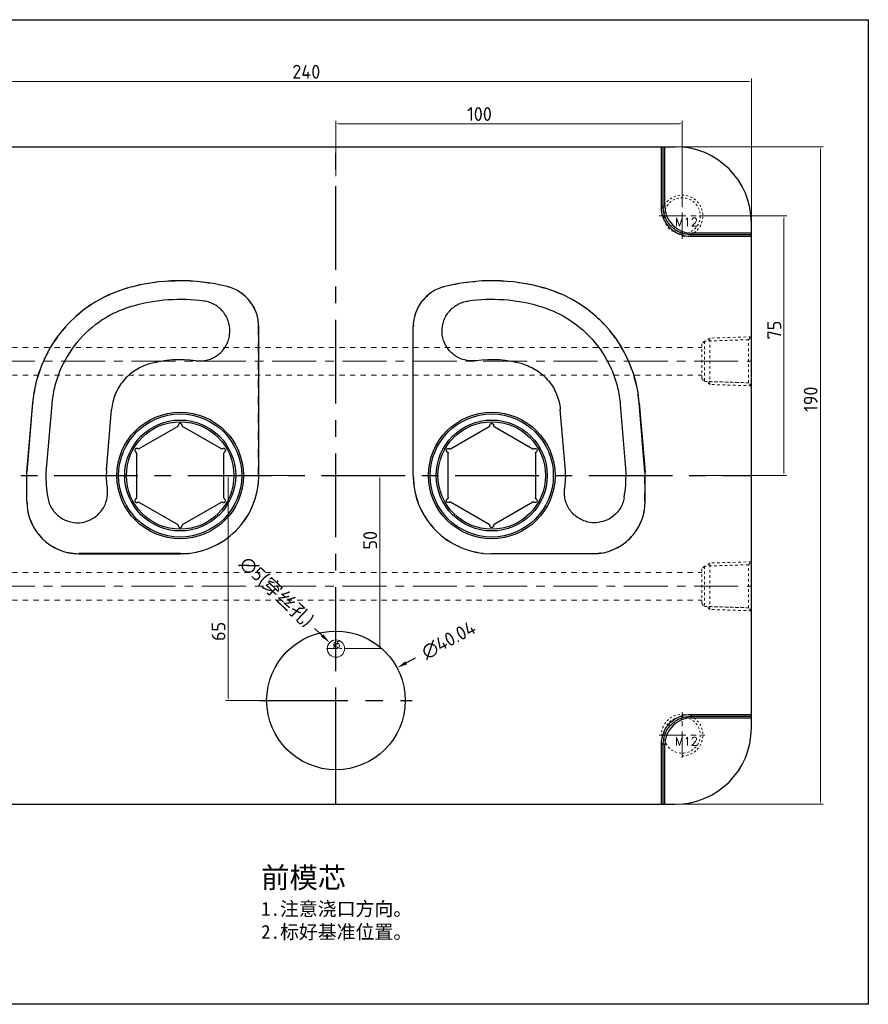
# Model space of a CAD drawing. Extents: x 1716 to 4936, y -1353 to -42.
# Tile 22 of 32: x 3008 to 3253, y -857 to -572. Entities that reach past the tile are written whole.
import ezdxf

# ---------------------------------------------------------------- set-up
doc = ezdxf.new("R2010")
doc.units = 0
doc.header["$LTSCALE"] = 25.4
doc.header["$MEASUREMENT"] = 0
doc.linetypes.add('CENTER', pattern=[50.8, 31.75, -6.35, 6.35, -6.35])
doc.linetypes.add('HIDDEN', pattern=[0.2, 0.1, -0.1])
doc.layers.get('0').update_dxf_attribs({"linetype": 'CONTINUOUS'})
doc.layers.get('DEFPOINTS').update_dxf_attribs({"linetype": 'CONTINUOUS'})
for name, color, linetype, lineweight in [('cool', 153, 'HIDDEN', 9), ('insert', 85, 'CONTINUOUS', 20), ('screw', 33, 'CONTINUOUS', 13)]:
    doc.layers.add(name, color=color, linetype=linetype, lineweight=lineweight)
doc.layers.add('DEFAULT_2', color=8, linetype='HIDDEN')
doc.styles.add('SEISO_TTF', font='txt')
doc.styles.add('TXT', font='txt.shx', dxfattribs={"bigfont": 'gbcbig.shx'})
doc.styles.add('TXT05', font='txt.shx', dxfattribs={"width": 0.5, "bigfont": 'gbcbig.shx'})
doc.dimstyles.get("Standard").update_dxf_attribs({"dimscale": 0, "dimtxt": 4, "dimasz": 2, "dimexe": 1, "dimexo": 1, "dimgap": 2, "dimtad": 0, "dimdec": 1, "dimdsep": 46, "dimtxsty": 'SEISO_TTF', "dimcen": 0.09, "dimadec": 0, "dimazin": 0, "dimtfac": 1, "dimtdec": 1, "dimtofl": 0, "dimtmove": 0, "dimatfit": 3, "dimfxl": 0, "dimtolj": 1, "dimtzin": 0, "dimarcsym": 0})
doc.dimstyles.new('STANDARD$0', dxfattribs={"dimscale": 4, "dimtxt": 1, "dimasz": 0.2, "dimexe": 0.2, "dimexo": 0.2, "dimgap": 0.2, "dimtad": 1, "dimdec": 1, "dimzin": 9, "dimdsep": 46, "dimtxsty": 'SEISO_TTF', "dimcen": 2, "dimclrd": 256, "dimclre": 256, "dimclrt": 256, "dimadec": 4, "dimazin": 2, "dimtfac": 1, "dimtdec": 1, "dimtmove": 0, "dimatfit": 3, "dimfxl": 0, "dimtolj": 1, "dimtzin": 0, "dimlwd": 9, "dimlwe": 9, "dimarcsym": 0})

# ---------------------------------------------------------------- blocks, each defined once
blk = doc.blocks.new('screw_m12_g')
at = {"layer": 'screw', "color": 1, "linetype": 'CENTER', "ltscale": 0.009449}
for p, q in [((0, -6.6), (0, 6.6)), ((-6.6, 0), (6.6, 0))]:
    blk.add_line(p, q, dxfattribs=at)
at = {"layer": 'screw', "linetype": 'HIDDEN', "ltscale": 0.24}
blk.add_circle((0, 0), 5.25, dxfattribs=at)
at = {"layer": 'screw', "color": 92, "linetype": 'HIDDEN', "ltscale": 0.24}
blk.add_arc((0, 0), 6, 270, 180, dxfattribs=at)
at = {"layer": 'screw', "color": 6, "style": 'TXT'}
blk.add_text('M12', height=2.4, dxfattribs=at).set_placement((-2.04, -3))
blk = doc.blocks.new('cool_jt_f12')
at = {"layer": 'cool', "ltscale": 0.3}
for p, q in [((0, 7.0785), (0.856, 6.2225)), ((0, 7.0785), (12, 6.7035)), ((0.856, 6.2225), (0.856, -6.2225)), ((13.5, 5.827375), (0.856, 6.2225)), ((0.856, 6.2225), (13.5, 5.827375)), ((12, 6.7035), (12.856, 5.8475)), ((12, 6.7035), (12, -6.7035)), ((14.327375, 5), (13.5, 5.827375)), ((13.5, -5.827375), (13.5, 5.827375)), ((14.327375, -5), (14.327375, 5)), ((13.5, -5.827375), (14.327375, -5)), ((0.856, -6.2225), (0, -7.0785)), ((0, -7.0785), (12, -6.7035)), ((0.856, -6.2225), (13.5, -5.827375)), ((12, -6.7035), (12.856, -5.8475))]:
    blk.add_line(p, q, dxfattribs=at)
blk = doc.blocks.new('csk_5')
at = {"layer": 'insert', "color": 1, "linetype": 'CENTER', "ltscale": 0.003937}
for p, q in [((-2.75, 0), (2.75, 0)), ((0, -2.75), (0, 2.75))]:
    blk.add_line(p, q, dxfattribs=at)
at = {"layer": 'insert'}
blk.add_circle((0, 0), 2.5, dxfattribs=at)
at = {"layer": 'insert', "color": 6, "style": 'TXT05', "width": 0.5}
blk.add_text('%%c5', height=1.8, dxfattribs=at).set_placement((-0.75, 0.25))
blk = doc.blocks.new('*D294')
at = {"color": 0, "linetype": 'Continuous', "lineweight": -2}
blk.add_line((3094.87, -750.21), (3092.69, -748.15), dxfattribs=at)
at = {"color": 0, "lineweight": -2}
for p, q in [((3098.77, -753.99), (3098.95, -753.99)), ((3098.86, -754.08), (3098.86, -753.9))]:
    blk.add_line(p, q, dxfattribs=at)
at = {"color": 0}
blk.add_solid([(3095.21, -749.85), (3094.52, -750.57), (3097.05, -752.27)], dxfattribs=at)
at = {"layer": 'DEFPOINTS', "color": 0}
for p in [(3097.05, -752.27), (3100.68, -755.71)]:
    blk.add_point(p, dxfattribs=at)
at = {"color": 0, "insert": (3081.61, -737.67), "char_height": 4, "attachment_point": 5, "rotation": 316.5799, "style": 'SEISO_TTF'}
blk.add_mtext('\\A1;∅5(穿丝孔)', dxfattribs=at)
blk = doc.blocks.new('*D295')
at = {"linetype": 'Continuous', "lineweight": 9}
for p, q in [((3107.69, -703.99), (3112.35, -703.99)), ((3111.55, -753.19), (3111.55, -704.79)), ((3101.38, -753.99), (3112.35, -753.99))]:
    blk.add_line(p, q, dxfattribs=at)
for points in [[(3111.42, -704.79), (3111.68, -704.79), (3111.55, -703.99)], [(3111.42, -753.19), (3111.68, -753.19), (3111.55, -753.99)]]:
    blk.add_solid(points)
at = {"layer": 'DEFPOINTS', "color": 0}
for p in [(3106.89, -703.99), (3111.55, -703.99), (3100.58, -753.99)]:
    blk.add_point(p, dxfattribs=at)
at = {"insert": (3108.75, -722.71), "char_height": 4, "attachment_point": 5, "rotation": 90, "style": 'SEISO_TTF'}
blk.add_mtext('\\A1;50', dxfattribs=at)
blk = doc.blocks.new('*D296')
at = {"linetype": 'Continuous', "lineweight": 9}
for p, q in [((3098.86, -617.52), (3098.86, -601.56)), ((3198.06, -602.36), (3099.66, -602.36)), ((3198.86, -624.81), (3198.86, -601.56))]:
    blk.add_line(p, q, dxfattribs=at)
for points in [[(3099.66, -602.23), (3099.66, -602.5), (3098.86, -602.36)], [(3198.06, -602.23), (3198.06, -602.5), (3198.86, -602.36)]]:
    blk.add_solid(points)
at = {"layer": 'DEFPOINTS', "color": 0}
for p in [(3098.86, -602.36), (3098.86, -618.32), (3198.86, -625.61)]:
    blk.add_point(p, dxfattribs=at)
at = {"insert": (3140.33, -599.56), "char_height": 4, "attachment_point": 5, "style": 'SEISO_TTF'}
blk.add_mtext('\\A1;100', dxfattribs=at)
blk = doc.blocks.new('*D297')
at = {"linetype": 'Continuous', "lineweight": 9}
for p, q in [((3203.81, -628.99), (3229.08, -628.99)), ((3228.28, -629.79), (3228.28, -703.19)), ((3203.81, -703.99), (3229.08, -703.99))]:
    blk.add_line(p, q, dxfattribs=at)
for points in [[(3228.15, -629.79), (3228.42, -629.79), (3228.28, -628.99)], [(3228.15, -703.19), (3228.42, -703.19), (3228.28, -703.99)]]:
    blk.add_solid(points)
at = {"layer": 'DEFPOINTS', "color": 0}
for p in [(3203.01, -628.99), (3203.01, -703.99), (3228.28, -703.99)]:
    blk.add_point(p, dxfattribs=at)
at = {"insert": (3225.48, -661.97), "char_height": 4, "attachment_point": 5, "rotation": 90, "style": 'SEISO_TTF'}
blk.add_mtext('\\A1;75', dxfattribs=at)
blk = doc.blocks.new('*D298')
at = {"linetype": 'Continuous', "lineweight": 9}
for p, q in [((2978.86, -642.93), (2978.86, -589.34)), ((3218.06, -590.14), (2979.66, -590.14)), ((3218.86, -639.21), (3218.86, -589.34))]:
    blk.add_line(p, q, dxfattribs=at)
for points in [[(2979.66, -590), (2979.66, -590.27), (2978.86, -590.14)], [(3218.06, -590), (3218.06, -590.27), (3218.86, -590.14)]]:
    blk.add_solid(points)
at = {"layer": 'DEFPOINTS', "color": 0}
for p in [(2978.86, -590.14), (3218.86, -640.01), (2978.86, -643.73)]:
    blk.add_point(p, dxfattribs=at)
at = {"insert": (3090.29, -587.34), "char_height": 4, "attachment_point": 5, "style": 'SEISO_TTF'}
blk.add_mtext('\\A1;240', dxfattribs=at)
blk = doc.blocks.new('*D299')
at = {"linetype": 'Continuous', "lineweight": 9}
for p, q in [((3188.52, -608.99), (3239.59, -608.99)), ((3238.79, -609.79), (3238.79, -798.19)), ((3188.52, -798.99), (3239.59, -798.99))]:
    blk.add_line(p, q, dxfattribs=at)
for points in [[(3238.66, -609.79), (3238.92, -609.79), (3238.79, -608.99)], [(3238.66, -798.19), (3238.92, -798.19), (3238.79, -798.99)]]:
    blk.add_solid(points)
at = {"layer": 'DEFPOINTS', "color": 0}
for p in [(3187.72, -608.99), (3187.72, -798.99), (3238.79, -798.99)]:
    blk.add_point(p, dxfattribs=at)
at = {"insert": (3235.99, -681.96), "char_height": 4, "attachment_point": 5, "rotation": 90, "style": 'SEISO_TTF'}
blk.add_mtext('\\A1;190', dxfattribs=at)
blk = doc.blocks.new('*D300')
at = {"color": 0, "linetype": 'Continuous', "lineweight": -2}
blk.add_line((3119.15, -758.12), (3121.8, -756.71), dxfattribs=at)
at = {"color": 0, "lineweight": -2}
for p, q in [((3098.77, -768.99), (3098.95, -768.99)), ((3098.86, -769.08), (3098.86, -768.9))]:
    blk.add_line(p, q, dxfattribs=at)
at = {"color": 0}
blk.add_solid([(3118.92, -757.68), (3119.39, -758.56), (3116.51, -759.54)], dxfattribs=at)
at = {"layer": 'DEFPOINTS', "color": 0}
for p in [(3116.51, -759.54), (3081.21, -778.44)]:
    blk.add_point(p, dxfattribs=at)
at = {"color": 0, "insert": (3131.41, -751.56), "char_height": 4, "attachment_point": 5, "rotation": 28.1732, "style": 'SEISO_TTF'}
blk.add_mtext('\\A1;∅40.04', dxfattribs=at)
blk = doc.blocks.new('*D301')
at = {"linetype": 'Continuous', "lineweight": 9}
for p, q in [((3088.88, -703.99), (3066.92, -703.99)), ((3067.72, -704.79), (3067.72, -768.19)), ((3088.88, -768.99), (3066.92, -768.99))]:
    blk.add_line(p, q, dxfattribs=at)
for points in [[(3067.59, -704.79), (3067.86, -704.79), (3067.72, -703.99)], [(3067.59, -768.19), (3067.86, -768.19), (3067.72, -768.99)]]:
    blk.add_solid(points)
at = {"layer": 'DEFPOINTS', "color": 0}
for p in [(3089.68, -703.99), (3067.72, -768.99), (3089.68, -768.99)]:
    blk.add_point(p, dxfattribs=at)
at = {"insert": (3064.92, -749.05), "char_height": 4, "attachment_point": 5, "rotation": 90, "style": 'SEISO_TTF'}
blk.add_mtext('\\A1;65', dxfattribs=at)

msp = doc.modelspace()

# ---------------------------------------------------------------- linework, layer by layer
at = {"color": 7, "linetype": 'Continuous'}
for p, q in [((3000.862, -608.992), (3196.862, -608.992)), ((3192.885, -626.456), (3192.885, -608.992)), ((3193.429, -626.456), (3193.429, -608.992)), ((3193.831, -626.053), (3193.831, -608.992)), ((3192.885, -626.456), (3193.429, -626.456)), ((3193.831, -626.053), (3193.429, -626.456)), ((3218.862, -776.992), (3218.862, -630.992)), ((3201.801, -634.023), (3201.398, -634.425)), ((3218.862, -634.023), (3201.801, -634.023)), ((3218.862, -634.425), (3201.398, -634.425)), ((3201.398, -634.969), (3201.398, -634.425)), ((3218.862, -634.969), (3201.398, -634.969)), ((3038.72, -649.853), (3038.706, -649.803)), ((3067.408, -649.432), (3067.421, -649.381)), ((3130.315, -649.432), (3130.303, -649.381)), ((3159.004, -649.853), (3159.018, -649.803)), ((3076.522, -661.086), (3076.575, -661.086)), ((3076.575, -703.992), (3076.575, -661.086)), ((3121.149, -703.992), (3121.149, -661.086)), ((3121.201, -661.086), (3121.149, -661.086)), ((3011.23, -683.018), (3009.541, -703.036)), ((3009.594, -703.038), (3011.282, -683.023)), ((3011.282, -683.023), (3011.23, -683.018)), ((3016.738, -683.474), (3015.084, -703.09)), ((3032.579, -702.529), (3034.063, -684.936)), ((3165.145, -702.529), (3163.661, -684.936)), ((3180.986, -683.474), (3182.64, -703.09)), ((3186.442, -683.023), (3186.494, -683.018)), ((3188.13, -703.038), (3186.442, -683.023)), ((3186.494, -683.018), (3188.182, -703.036)), ((3053.163, -689.832), (3041.948, -696.306)), ((3065.775, -696.306), (3054.561, -689.832)), ((3131.948, -696.306), (3143.163, -689.832)), ((3144.561, -689.832), (3155.775, -696.306)), ((3041.249, -697.518), (3041.249, -710.467)), ((3066.475, -710.467), (3066.475, -697.518)), ((3131.249, -710.467), (3131.249, -697.518)), ((3156.475, -697.518), (3156.475, -710.467)), ((3009.541, -711.53), (3009.541, -703.036)), ((3009.594, -703.038), (3009.541, -703.036)), ((3076.522, -703.992), (3076.575, -703.992)), ((3121.201, -703.992), (3121.149, -703.992)), ((3188.13, -703.038), (3188.182, -703.036)), ((3188.182, -711.53), (3188.182, -703.036)), ((3009.541, -711.53), (3009.594, -711.53)), ((3041.948, -711.678), (3053.163, -718.152)), ((3054.561, -718.152), (3065.775, -711.678)), ((3143.163, -718.152), (3131.948, -711.678)), ((3155.775, -711.678), (3144.561, -718.152)), ((3188.182, -711.53), (3188.13, -711.53)), ((3024.616, -726.605), (3024.616, -726.552)), ((3053.962, -726.552), (3024.616, -726.552)), ((3024.616, -726.605), (3053.962, -726.605)), ((3053.962, -726.552), (3053.962, -726.605)), ((3143.761, -726.552), (3173.107, -726.552)), ((3143.761, -726.552), (3143.761, -726.605)), ((3173.107, -726.605), (3143.761, -726.605)), ((3173.107, -726.605), (3173.107, -726.552)), ((3201.398, -773.016), (3218.862, -773.016)), ((3201.398, -773.016), (3201.398, -773.559)), ((3201.398, -773.559), (3218.862, -773.559)), ((3201.801, -773.962), (3201.398, -773.559)), ((3201.801, -773.962), (3218.862, -773.962)), ((3192.885, -781.529), (3193.429, -781.529)), ((3192.885, -798.992), (3192.885, -781.529)), ((3193.831, -781.931), (3193.429, -781.529)), ((3193.429, -798.992), (3193.429, -781.529)), ((3193.831, -798.992), (3193.831, -781.931)), ((2990.862, -798.992), (3196.862, -798.992))]:
    msp.add_line(p, q, dxfattribs=at)
at = {"color": 1, "linetype": 'CENTER', "ltscale": 0.029921}
for p, q in [((3098.862, -798.992), (3098.862, -608.992)), ((2978.862, -703.992), (3218.862, -703.992))]:
    msp.add_line(p, q, dxfattribs=at)
at = {"color": 1, "linetype": 'CENTER', "ltscale": 0.031528}
for p, q in [((3098.862, -791.014), (3098.862, -746.97)), ((3076.84, -768.992), (3120.884, -768.992))]:
    msp.add_line(p, q, dxfattribs=at)
msp.add_lwpolyline([(2861.859, -572.303), (3252.641, -572.303), (3252.641, -856.773), (2861.859, -856.773)], close=True)
at = {"color": 7, "linetype": 'Continuous'}
for centre, radius in [((3053.862, -703.992), 18.291), ((3053.862, -703.992), 17.788), ((3053.862, -703.992), 16.03), ((3143.862, -703.992), 18.291), ((3143.862, -703.992), 17.788), ((3143.862, -703.992), 16.03), ((3053.862, -703.992), 15.527), ((3143.862, -703.992), 15.527)]:
    msp.add_circle(centre, radius, dxfattribs=at)
at = {"color": 2, "linetype": 'Continuous'}
msp.add_circle((3098.862, -768.992), 20.02, dxfattribs=at)
at = {"color": 7, "linetype": 'Continuous'}
for centre, radius, start, end in [((3196.862, -630.992), 22, 0, 90), ((3053.862, -703.992), 56.269, 76.05628, 105.62556), ((3143.862, -703.992), 56.269, 74.37444, 103.94372), ((3048.884, -686.194), 37.788, 105.62556, 175.17901), ((3064.515, -661.086), 12.06, 0, 76.05628), ((3133.209, -661.086), 12.06, 103.94372, 180), ((3148.84, -686.194), 37.788, 4.82099, 74.37444), ((3053.961, -703.973), 50.824, 82.40264, 105.62983), ((3143.763, -703.973), 50.824, 74.37017, 97.59736), ((3053.961, -703.98), 33.443, 82.40264, 105.62983), ((3143.762, -703.98), 33.443, 74.37017, 97.59736), ((3053.609, -704.29), 21.103, 175.21148, 188.98039), ((3144.115, -704.29), 21.103, 351.01961, 4.78852), ((3053.569, -703.984), 38.5, 178.87081, 189.58774), ((3017.187, -703.268), 2.111, 175.17962, 178.85493), ((3053.962, -703.992), 22.613, 270, 0), ((3143.761, -703.992), 22.613, 180, 270), ((3144.155, -703.984), 38.5, 350.41226, 1.12919), ((3180.536, -703.268), 2.111, 1.14507, 4.82038), ((3024.616, -711.53), 15.075, 180, 270), ((3173.107, -711.53), 15.075, 270, 0), ((3196.862, -776.992), 22, 270, 0)]:
    msp.add_arc(centre, radius, start, end, dxfattribs=at)
for centre, major_axis in [((3201.862, -625.992), (5.7, 5.7)), ((3201.862, -781.992), (5.7, -5.7))]:
    msp.add_ellipse(centre, major_axis=major_axis, ratio=0.9924325, start_param=2.3599926, end_param=3.9231927, dxfattribs=at)
for points, knots in [([(3201.398, -634.969), (3200.286, -634.971), (3198.042, -634.525), (3195.205, -632.625), (3193.325, -629.791), (3192.879, -627.557), (3192.885, -626.456)], [0, 0, 0, 0, 0.251042, 0.5010433, 0.7514285, 1, 1, 1, 1]), ([(3201.398, -634.425), (3200.361, -634.426), (3198.264, -634.015), (3195.611, -632.243), (3193.839, -629.59), (3193.429, -627.493), (3193.429, -626.456)], [0, 0, 0, 0, 0.2500177, 0.5000043, 0.7499935, 1, 1, 1, 1]), ([(3058.383, -670.83), (3058.946, -670.902), (3060.09, -670.942), (3062.34, -670.58), (3064.951, -669.297), (3067.249, -666.685), (3068.373, -663.391), (3068.151, -659.918), (3066.618, -656.796), (3064.434, -654.873), (3062.357, -653.935), (3061.243, -653.674), (3060.68, -653.596)], [0, 0, 0, 0, 0.0627005, 0.1254491, 0.2503012, 0.3751496, 0.5, 0.6248504, 0.7496988, 0.8745509, 0.9372995, 1, 1, 1, 1]), ([(3139.341, -670.83), (3138.777, -670.902), (3137.634, -670.942), (3135.384, -670.58), (3132.772, -669.297), (3130.475, -666.685), (3129.351, -663.391), (3129.573, -659.918), (3131.106, -656.796), (3133.29, -654.873), (3135.366, -653.935), (3136.481, -653.674), (3137.043, -653.596)], [0, 0, 0, 0, 0.0627005, 0.1254491, 0.2503012, 0.3751496, 0.5, 0.6248504, 0.7496988, 0.8745509, 0.9372995, 1, 1, 1, 1]), ([(3040.268, -655.029), (3038.694, -655.473), (3035.606, -656.593), (3029.855, -659.732), (3023.662, -665.247), (3019.406, -672.364), (3017.4, -678.602), (3016.879, -681.845), (3016.738, -683.474)], [0, 0, 0, 0, 0.1251589, 0.2503641, 0.5, 0.7496359, 0.8748411, 1, 1, 1, 1]), ([(3157.456, -655.029), (3159.029, -655.473), (3162.118, -656.593), (3167.869, -659.732), (3174.062, -665.247), (3178.318, -672.364), (3180.324, -678.602), (3180.845, -681.845), (3180.986, -683.474)], [0, 0, 0, 0, 0.1251589, 0.2503641, 0.5, 0.7496359, 0.8748411, 1, 1, 1, 1]), ([(3044.951, -671.773), (3043.499, -672.185), (3040.695, -673.44), (3037.27, -676.504), (3034.903, -680.443), (3034.195, -683.432), (3034.063, -684.936)], [0, 0, 0, 0, 0.2500124, 0.5, 0.7499876, 1, 1, 1, 1]), ([(3152.773, -671.773), (3154.225, -672.185), (3157.028, -673.44), (3160.454, -676.504), (3162.821, -680.443), (3163.529, -683.432), (3163.661, -684.936)], [0, 0, 0, 0, 0.2500124, 0.5, 0.7499876, 1, 1, 1, 1]), ([(3054.412, -689.541), (3054.417, -689.465), (3054.401, -689.309), (3054.248, -689.039), (3053.862, -688.864), (3053.475, -689.039), (3053.322, -689.309), (3053.307, -689.465), (3053.312, -689.541)], [0, 0, 0, 0, 0.1263438, 0.2524718, 0.5, 0.7475282, 0.8736562, 1, 1, 1, 1]), ([(3143.312, -689.541), (3143.307, -689.465), (3143.322, -689.309), (3143.475, -689.039), (3143.862, -688.864), (3144.248, -689.039), (3144.401, -689.309), (3144.417, -689.465), (3144.412, -689.541)], [0, 0, 0, 0, 0.1263438, 0.2524718, 0.5, 0.7475282, 0.8736562, 1, 1, 1, 1]), ([(3041.622, -696.29), (3041.558, -696.248), (3041.415, -696.183), (3041.105, -696.181), (3040.76, -696.428), (3040.718, -696.85), (3040.876, -697.118), (3041.003, -697.209), (3041.072, -697.243)], [0, 0, 0, 0, 0.1263438, 0.2524718, 0.5, 0.7475282, 0.8736562, 1, 1, 1, 1]), ([(3066.652, -697.243), (3066.72, -697.209), (3066.848, -697.118), (3067.005, -696.85), (3066.963, -696.428), (3066.619, -696.181), (3066.308, -696.183), (3066.166, -696.248), (3066.102, -696.29)], [0, 0, 0, 0, 0.1263438, 0.2524718, 0.5, 0.7475282, 0.8736562, 1, 1, 1, 1]), ([(3131.072, -697.243), (3131.003, -697.209), (3130.876, -697.118), (3130.718, -696.85), (3130.76, -696.428), (3131.105, -696.181), (3131.415, -696.183), (3131.558, -696.248), (3131.622, -696.29)], [0, 0, 0, 0, 0.1263438, 0.2524718, 0.5, 0.7475282, 0.8736562, 1, 1, 1, 1]), ([(3156.102, -696.29), (3156.166, -696.248), (3156.308, -696.183), (3156.619, -696.181), (3156.963, -696.428), (3157.005, -696.85), (3156.848, -697.118), (3156.72, -697.209), (3156.652, -697.243)], [0, 0, 0, 0, 0.1263438, 0.2524718, 0.5, 0.7475282, 0.8736562, 1, 1, 1, 1]), ([(3015.607, -710.397), (3015.704, -710.954), (3016.003, -712.055), (3017.008, -714.091), (3018.995, -716.204), (3022.154, -717.631), (3025.621, -717.747), (3028.869, -716.531), (3031.407, -714.169), (3032.615, -711.533), (3032.919, -709.282), (3032.85, -708.144), (3032.764, -707.584)], [0, 0, 0, 0, 0.0626991, 0.1254462, 0.2502992, 0.3751486, 0.5, 0.6248514, 0.7497008, 0.8745538, 0.9373009, 1, 1, 1, 1]), ([(3182.117, -710.397), (3182.019, -710.954), (3181.721, -712.055), (3180.715, -714.091), (3178.729, -716.204), (3175.57, -717.631), (3172.103, -717.747), (3168.855, -716.531), (3166.317, -714.169), (3165.108, -711.533), (3164.805, -709.282), (3164.874, -708.144), (3164.96, -707.584)], [0, 0, 0, 0, 0.0626991, 0.1254462, 0.2502992, 0.3751486, 0.5, 0.6248514, 0.7497008, 0.8745538, 0.9373009, 1, 1, 1, 1]), ([(3041.072, -710.741), (3041.003, -710.775), (3040.876, -710.867), (3040.718, -711.134), (3040.76, -711.556), (3041.105, -711.804), (3041.415, -711.801), (3041.558, -711.736), (3041.622, -711.694)], [0, 0, 0, 0, 0.1263438, 0.2524718, 0.5, 0.7475282, 0.8736562, 1, 1, 1, 1]), ([(3066.102, -711.694), (3066.166, -711.736), (3066.308, -711.801), (3066.619, -711.804), (3066.963, -711.556), (3067.005, -711.134), (3066.848, -710.867), (3066.72, -710.775), (3066.652, -710.741)], [0, 0, 0, 0, 0.1263438, 0.2524718, 0.5, 0.7475282, 0.8736562, 1, 1, 1, 1]), ([(3131.622, -711.694), (3131.558, -711.736), (3131.415, -711.801), (3131.105, -711.804), (3130.76, -711.556), (3130.718, -711.134), (3130.876, -710.867), (3131.003, -710.775), (3131.072, -710.741)], [0, 0, 0, 0, 0.1263438, 0.2524718, 0.5, 0.7475282, 0.8736562, 1, 1, 1, 1]), ([(3156.652, -710.741), (3156.72, -710.775), (3156.848, -710.867), (3157.005, -711.134), (3156.963, -711.556), (3156.619, -711.804), (3156.308, -711.801), (3156.166, -711.736), (3156.102, -711.694)], [0, 0, 0, 0, 0.1263438, 0.2524718, 0.5, 0.7475282, 0.8736562, 1, 1, 1, 1]), ([(3053.312, -718.443), (3053.307, -718.52), (3053.322, -718.676), (3053.475, -718.946), (3053.862, -719.12), (3054.248, -718.946), (3054.401, -718.676), (3054.417, -718.52), (3054.412, -718.443)], [0, 0, 0, 0, 0.1263438, 0.2524718, 0.5, 0.7475282, 0.8736562, 1, 1, 1, 1]), ([(3144.412, -718.443), (3144.417, -718.52), (3144.401, -718.676), (3144.248, -718.946), (3143.862, -719.12), (3143.475, -718.946), (3143.322, -718.676), (3143.307, -718.52), (3143.312, -718.443)], [0, 0, 0, 0, 0.1263438, 0.2524718, 0.5, 0.7475282, 0.8736562, 1, 1, 1, 1]), ([(3192.885, -781.529), (3192.883, -780.416), (3193.329, -778.172), (3195.229, -775.336), (3198.063, -773.455), (3200.297, -773.009), (3201.398, -773.016)], [0, 0, 0, 0, 0.251042, 0.5010433, 0.7514285, 1, 1, 1, 1]), ([(3193.429, -781.529), (3193.428, -780.492), (3193.839, -778.394), (3195.611, -775.741), (3198.264, -773.969), (3200.361, -773.559), (3201.398, -773.559)], [0, 0, 0, 0, 0.2500177, 0.5000043, 0.7499935, 1, 1, 1, 1])]:
    msp.add_open_spline(points, degree=3, knots=knots, dxfattribs=at)
for points in [[(3053.163, -689.832), (3053.211, -689.803), (3053.296, -689.717), (3053.317, -689.598), (3053.312, -689.541)], [(3054.412, -689.541), (3054.407, -689.598), (3054.427, -689.717), (3054.512, -689.803), (3054.561, -689.832)], [(3143.312, -689.541), (3143.317, -689.598), (3143.296, -689.717), (3143.211, -689.803), (3143.163, -689.832)], [(3144.561, -689.832), (3144.512, -689.803), (3144.427, -689.717), (3144.407, -689.598), (3144.412, -689.541)], [(3041.622, -696.29), (3041.668, -696.323), (3041.782, -696.365), (3041.899, -696.334), (3041.948, -696.306)], [(3065.775, -696.306), (3065.825, -696.334), (3065.942, -696.365), (3066.055, -696.323), (3066.102, -696.29)], [(3131.948, -696.306), (3131.899, -696.334), (3131.782, -696.365), (3131.668, -696.323), (3131.622, -696.29)], [(3156.102, -696.29), (3156.055, -696.323), (3155.942, -696.365), (3155.825, -696.334), (3155.775, -696.306)], [(3041.249, -697.518), (3041.248, -697.461), (3041.216, -697.344), (3041.123, -697.267), (3041.072, -697.243)], [(3066.652, -697.243), (3066.6, -697.267), (3066.507, -697.344), (3066.475, -697.461), (3066.475, -697.518)], [(3131.072, -697.243), (3131.123, -697.267), (3131.216, -697.344), (3131.248, -697.461), (3131.249, -697.518)], [(3156.475, -697.518), (3156.475, -697.461), (3156.507, -697.344), (3156.6, -697.267), (3156.652, -697.243)], [(3041.072, -710.741), (3041.123, -710.717), (3041.216, -710.64), (3041.248, -710.523), (3041.249, -710.467)], [(3066.475, -710.467), (3066.475, -710.523), (3066.507, -710.64), (3066.6, -710.717), (3066.652, -710.741)], [(3131.249, -710.467), (3131.248, -710.523), (3131.216, -710.64), (3131.123, -710.717), (3131.072, -710.741)], [(3156.652, -710.741), (3156.6, -710.717), (3156.507, -710.64), (3156.475, -710.523), (3156.475, -710.467)], [(3041.948, -711.678), (3041.899, -711.65), (3041.782, -711.62), (3041.668, -711.662), (3041.622, -711.694)], [(3066.102, -711.694), (3066.055, -711.662), (3065.942, -711.62), (3065.825, -711.65), (3065.775, -711.678)], [(3131.622, -711.694), (3131.668, -711.662), (3131.782, -711.62), (3131.899, -711.65), (3131.948, -711.678)], [(3155.775, -711.678), (3155.825, -711.65), (3155.942, -711.62), (3156.055, -711.662), (3156.102, -711.694)], [(3053.312, -718.443), (3053.317, -718.387), (3053.296, -718.268), (3053.211, -718.181), (3053.163, -718.152)], [(3054.561, -718.152), (3054.512, -718.181), (3054.427, -718.268), (3054.407, -718.387), (3054.412, -718.443)], [(3143.163, -718.152), (3143.211, -718.181), (3143.296, -718.268), (3143.317, -718.387), (3143.312, -718.443)], [(3144.412, -718.443), (3144.407, -718.387), (3144.427, -718.268), (3144.512, -718.181), (3144.561, -718.152)]]:
    msp.add_open_spline(points, degree=3, dxfattribs=at)
at = {"layer": 'cool', "ltscale": 0.6}
for p, q in [((2993.192, -666.992), (3204.532, -666.992)), ((2993.192, -674.992), (3204.532, -674.992)), ((2993.192, -731.992), (3204.532, -731.992)), ((2993.192, -739.992), (3204.532, -739.992))]:
    msp.add_line(p, q, dxfattribs=at)
at = {"layer": 'cool', "color": 1, "linetype": 'CENTER', "ltscale": 0.015748}
for p, q in [((2978.862, -670.992), (3218.862, -670.992)), ((2978.862, -735.992), (3218.862, -735.992))]:
    msp.add_line(p, q, dxfattribs=at)
at = {"layer": 'DEFAULT_2', "color": 8, "linetype": 'HIDDEN'}
for p, q in [((3076.522, -703.992), (3076.522, -661.086)), ((3121.201, -703.992), (3121.201, -661.086)), ((3009.594, -711.53), (3009.594, -703.038)), ((3188.13, -711.53), (3188.13, -703.038))]:
    msp.add_line(p, q, dxfattribs=at)
for centre, radius, start, end in [((3053.862, -703.992), 56.216, 76.05628, 105.62556), ((3143.862, -703.992), 56.216, 74.37444, 103.94372), ((3048.884, -686.194), 37.735, 105.62556, 175.17901), ((3064.515, -661.086), 12.007, 0, 76.05628), ((3133.209, -661.086), 12.007, 103.94372, 180), ((3148.84, -686.194), 37.735, 4.82099, 74.37444), ((3053.962, -703.992), 22.56, 270, 0), ((3143.761, -703.992), 22.56, 180, 270), ((3024.616, -711.53), 15.022, 180, 270), ((3173.107, -711.53), 15.022, 270, 0)]:
    msp.add_arc(centre, radius, start, end, dxfattribs=at)

# ---------------------------------------------------------------- block references
at = {"layer": 'cool', "ltscale": 0.6}
for p, rotation in [((3218.862, -670.992), 180), ((3218.862, -735.992), 179.9999999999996)]:
    msp.add_blockref('cool_jt_f12', p, dxfattribs=dict(at, rotation=rotation))
at = {"layer": 'insert'}
msp.add_blockref('csk_5', (3098.862, -753.992), dxfattribs=at)
at = {"layer": 'screw'}
for p in [(3198.862, -628.992), (3198.862, -778.992)]:
    msp.add_blockref('screw_m12_g', p, dxfattribs=at)

# ---------------------------------------------------------------- texts
at = {"insert": (3077.251, -817.179), "char_height": 8, "width": 109.95425, "attachment_point": 1}
msp.add_mtext('{\\fSimSun|b0|i0|c134|p2;\\H0.75x;前模芯\\H1.3333x;\\P\\H0.5x;1.注意浇口方向。\\P2.标好基准位置。}', dxfattribs=at)

# ---------------------------------------------------------------- dimensions: what is measured, and where the dimension line sits
for base, p1, p2, picture, middle in [((2978.862, -590.136), (3218.862, -640.009), (2978.862, -643.728), '*D298', (3090.29, -590.136)), ((3098.862, -602.363), (3198.862, -625.614), (3098.862, -618.323), '*D296', (3140.329, -602.363))]:
    dim = msp.add_linear_dim(base=base, p1=p1, p2=p2, dimstyle='STANDARD$0', override={"dimdec": 2, "dimtdec": 2, "dimarcsym": 1})
    dim.commit()
    dim.dimension.update_dxf_attribs({"geometry": picture, "text_midpoint": middle, "dimtype": 160})
for base, p1, p2, picture, middle in [((3238.79, -798.992), (3187.72, -608.992), (3187.72, -798.992), '*D299', (3238.79, -681.964)), ((3228.282, -703.992), (3203.008, -628.992), (3203.008, -703.992), '*D297', (3228.282, -661.971)), ((3067.722, -768.992), (3089.685, -703.992), (3089.685, -768.992), '*D301', (3067.722, -749.052)), ((3111.551, -703.992), (3100.581, -753.992), (3106.891, -703.992), '*D295', (3111.551, -722.712))]:
    dim = msp.add_linear_dim(base=base, p1=p1, p2=p2, angle=90, dimstyle='STANDARD$0', override={"dimdec": 2, "dimtdec": 2, "dimarcsym": 1})
    dim.commit()
    dim.dimension.update_dxf_attribs({"geometry": picture, "text_midpoint": middle, "dimtype": 160})
dim = msp.add_diameter_dim_2p(p1=(3100.678, -755.71), p2=(3097.046, -752.274), text='<>(穿丝孔)', dimstyle='Standard', override={"dimdec": 2, "dimtdec": 2, "dimarcsym": 1})
dim.commit()
dim.dimension.update_dxf_attribs({"geometry": '*D294', "text_midpoint": (3081.613, -737.669), "dimtype": 163})
dim = msp.add_diameter_dim_2p(p1=(3081.214, -778.444), p2=(3116.51, -759.54), dimstyle='Standard', override={"dimdec": 2, "dimtdec": 2, "dimarcsym": 1})
dim.commit()
dim.dimension.update_dxf_attribs({"geometry": '*D300', "text_midpoint": (3131.412, -751.559), "dimtype": 163})

doc.saveas('drawing.dxf')
